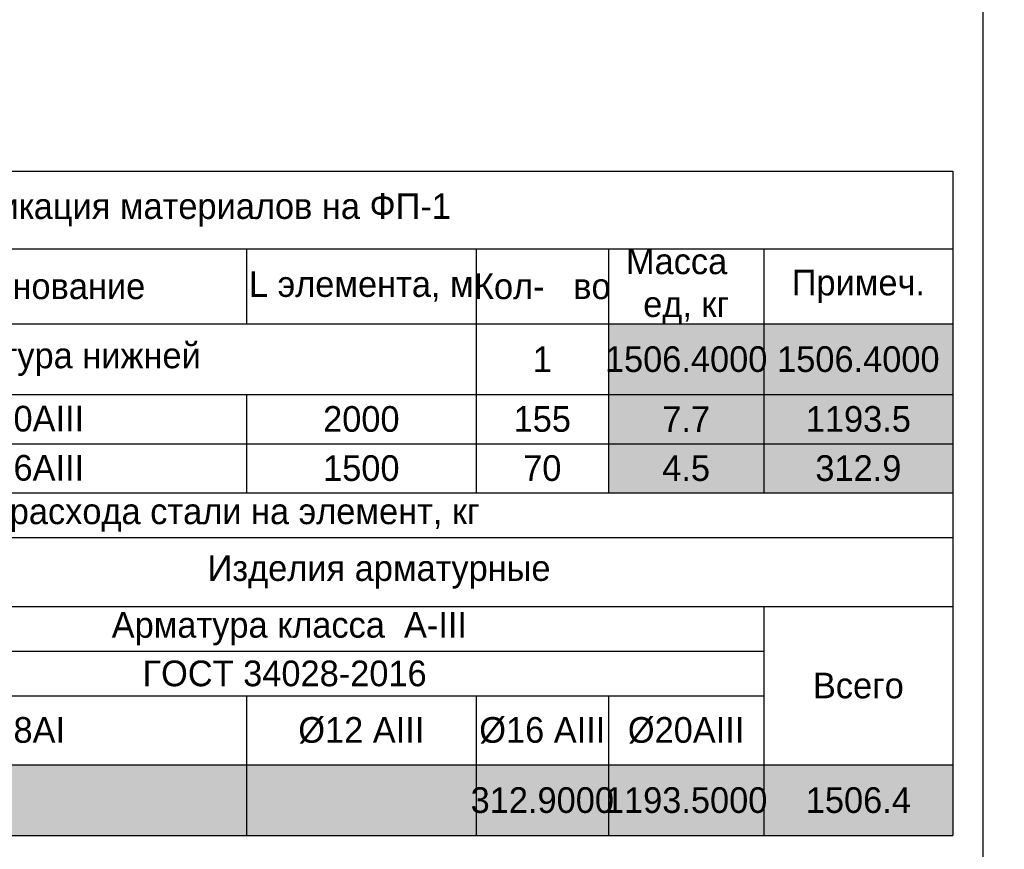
# Model space of a CAD drawing. Header units: millimetres. Extents: x -33345 to 4712671, y -3392 to 121473.
# Tile 90 of 256: x 583146 to 594638, y 50845 to 60536. Entities that reach past the tile are written whole.
import ezdxf

# ---------------------------------------------------------------- set-up
doc = ezdxf.new("R2010")
doc.units = ezdxf.units.MM
doc.layers.add('Lina', color=7, linetype='Continuous', lineweight=20)
doc.layers.add('КЖ Текст', color=250, linetype='Continuous', lineweight=15)
doc.styles.add('ISO', font='isocpeui.ttf')
doc.styles.get("Standard").update_dxf_attribs({"font": 'arial.ttf'})
doc.styles.add('X-U-RW-01$0$StyleROMANS', font='GOTHIC.TTF')

# ---------------------------------------------------------------- blocks, each defined once
blk = doc.blocks.new('awe4tD')
at = {"layer": 'Lina', "lineweight": 30, "ltscale": 10}
blk.add_lwpolyline([(-44239515, 22734878), (-44312815, 22734878), (-44312815, 22775878), (-44239515, 22775878)], close=True, dxfattribs=at)
blk = doc.blocks.new('*T1903')
at = {"color": 0, "linetype": 'ByBlock', "lineweight": -2, "transparency": 16777216}
for p, q in [((0, 0), (18500, 0)), ((0, 0), (0, -7763)), ((18500, 0), (18500, -7763)), ((0, -909), (18500, -909)), ((1557, -909), (1557, -1786)), ((5106, -909), (5106, -1786)), ((10256, -909), (10256, -1786)), ((12937, -909), (12937, -3759)), ((14479, -909), (14479, -3759)), ((16294, -909), (16294, -3759)), ((0, -1786), (18500, -1786)), ((0, -2612), (18500, -2612)), ((1557, -2612), (1557, -3759)), ((5106, -2612), (5106, -3759)), ((10256, -2612), (10256, -3759)), ((0, -3185), (18500, -3185)), ((0, -3759), (18500, -3759)), ((0, -4282), (18500, -4282)), ((5106, -4282), (5106, -7763)), ((5106, -5085), (18500, -5085)), ((16294, -5085), (16294, -7763)), ((5106, -5608), (16294, -5608)), ((0, -6131), (16294, -6131)), ((10256, -6131), (10256, -7763)), ((12937, -6131), (12937, -7763)), ((14479, -6131), (14479, -7763)), ((0, -6937), (18500, -6937)), ((0, -7763), (18500, -7763))]:
    blk.add_line(p, q, dxfattribs=at)
at = {"color": 9, "true_color": 0xc7c8ca, "transparency": 16777216}
for points in [[(14479, -1786), (14479, -2612), (16294, -1786), (16294, -2612)], [(16294, -1786), (16294, -2612), (18500, -1786), (18500, -2612)], [(14479, -2612), (14479, -3185), (16294, -2612), (16294, -3185)], [(16294, -2612), (16294, -3185), (18500, -2612), (18500, -3185)], [(14479, -3185), (14479, -3759), (16294, -3185), (16294, -3759)], [(16294, -3185), (16294, -3759), (18500, -3185), (18500, -3759)], [(5106, -6937), (5106, -7763), (10256, -6937), (10256, -7763)], [(10256, -6937), (10256, -7763), (12937, -6937), (12937, -7763)], [(12937, -6937), (12937, -7763), (14479, -6937), (14479, -7763)], [(14479, -6937), (14479, -7763), (16294, -6937), (16294, -7763)], [(16294, -6937), (16294, -7763), (18500, -6937), (18500, -7763)]]:
    blk.add_solid(points, dxfattribs=at)
at = {"color": 0, "lineweight": 25, "transparency": 16777216, "char_height": 300, "attachment_point": 5, "style": 'X-U-RW-01$0$StyleROMANS'}
for s, insert, width in [('Спецификация материалов на ФП-1', (9250, -455), 18497), ('Марка поз', (779, -1348), 1554.22), ('L элемента, м', (11596, -1348), 2678.11), ('Кол-   во', (13708, -1348), 1539.62), ('Масса   ед, кг', (15387, -1348), 1811.84), ('Обозначение', (3331, -1348), 3545.39), ('Наименование', (7681, -1348), 5146.91), ('Примеч.', (17397, -1348), 2202.92), ('{\\C230;Дополнительная арматура нижней }', (6468, -2199), 12933.63), ('{\\C230;1}', (13708, -2199), 1539.62), ('{\\C230;1506.4000}', (15387, -2199), 1811.84), ('{\\C230;1506.4000}', (17397, -2199), 2202.92), ('{\\C5;1}', (779, -2898), 1554.22), ('{\\C5;ГОСТ 34028-2016}', (3331, -2898), 3545.39), ('{\\C5;%%C20АIII}', (7681, -2898), 5146.91), ('{\\C5;2000}', (11596, -2898), 2678.11), ('{\\C5;155}', (13708, -2898), 1539.62), ('{\\C5;7.7}', (15387, -2898), 1811.84), ('{\\C5;1193.5}', (17397, -2898), 2202.92), ('{\\C5;2}', (779, -3472), 1554.22), ('{\\C5;ГОСТ 34028-2016}', (3331, -3472), 3545.39), ('{\\C5;%%C16АIII}', (7681, -3472), 5146.91), ('{\\C5;1500}', (11596, -3472), 2678.11), ('{\\C5;70}', (13708, -3472), 1539.62), ('{\\C5;4.5}', (15387, -3472), 1811.84), ('{\\C5;312.9}', (17397, -3472), 2202.92), ('\\A1;Ведомось расхода стали на элемент, кг', (9250, -4020), 18497), ('\\A1;Изделия арматурные', (11803, -4683), 13391.39), ('Марка \\Pэлемента', (2553, -5206), 5102.61), ('\\A1; Арматура класса  А-III', (10700, -5346), 11185.47), ('{\\C5;ГОСТ 34028-2016}', (10700, -5870), 11185.47), ('Всего', (17397, -6011), 2202.92), ('%%C8АI', (7681, -6534), 5146.91), ('%%C12 АIII', (11596, -6534), 2678.11), ('%%C16 АIII', (13708, -6534), 1539.62), ('%%C20АIII', (15387, -6534), 1811.84), ('312.9000', (13708, -7350), 1539.62), ('1506.4', (17397, -7350), 2202.92)]:
    blk.add_mtext(s, dxfattribs=dict(at, insert=insert, width=width))
at = {"color": 0, "lineweight": 25, "transparency": 16777216, "insert": (15387, -7350), "char_height": 300, "width": 1811.84, "attachment_point": 5}
blk.add_mtext('{\\fCentury Gothic|b0|i0|c204|p34;1193.5000}', dxfattribs=at)

msp = doc.modelspace()

# ---------------------------------------------------------------- block references
for name, p in [('awe4tD', (44833903.28, -22689876.566)), ('*T1903', (575537.788, 58767.987))]:
    msp.add_blockref(name, p)

# ---------------------------------------------------------------- texts
at = {"insert": (351439.431, 62275.551), "char_height": 500, "width": 9875.6458, "attachment_point": 1, "style": 'ISO'}
msp.add_mtext('\\pi4343.31532;{\\LА-А\\P\\pi0;Армирование приямка. M 1:20}', dxfattribs=at)
at = {"layer": 'КЖ Текст', "color": 0, "char_height": 350, "width": 7453.30724, "attachment_point": 5, "style": 'X-U-RW-01$0$StyleROMANS'}
for insert in [(514416.149, 69272.497), (590216.149, 69272.497)]:
    msp.add_mtext('\\pi-687.015,l700,t700;1.^IДанный лист читать совместно с л. \\P2.^IВязку поперечных стержней (хомутов) во всех пересечениях с рабочей арматурой проводить отожжённой стальной проволокой диаметром 0.8-1.2мм. \\P3.^IКонцы поперечных стержней (хомутов) заводить в тело бетона на длину не менее 50мм.\\P4.^IКонцы продольных стержней заанкеровать в торцевые колонны на длину 40d (d-длина арматурного стержня).\\P5.^IМарка стали для арматуры АIII и АI должно быть 25Г2С или 35ГС по ГОСТ 14098-91\\P{\\A1;\\C256;6.^IПосле распалубливания боковые и верхние поверхности фундамента, соприкасающиеся с грунтом, обклеить полиизолом выступающими снизу фундамента. }', dxfattribs=dict(at, insert=insert))

doc.saveas('drawing.dxf')
